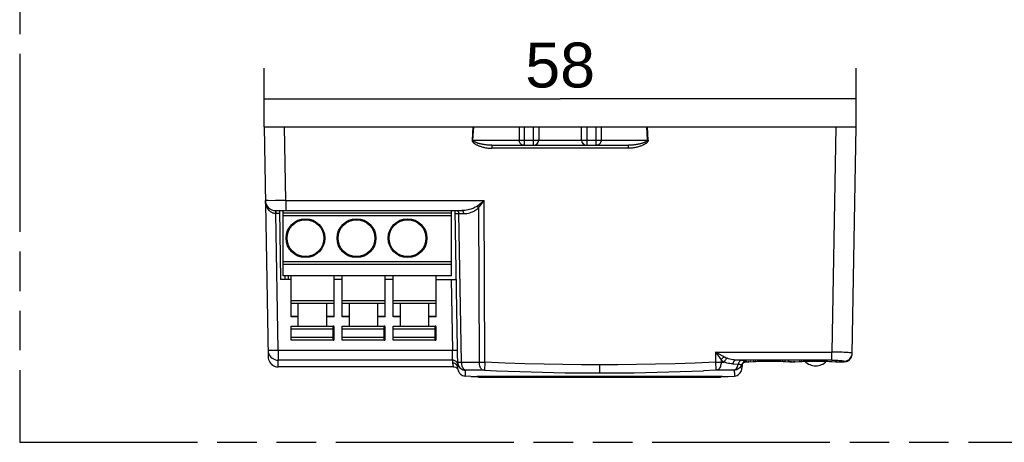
# Model space of a CAD drawing. Header units: millimetres. Extents: x 0 to 210, y 0 to 297.
# Tile 3 of 13: x 50 to 98, y 133 to 153. Entities that reach past the tile are written whole.
import ezdxf
from ezdxf.enums import TextEntityAlignment as Align

# ---------------------------------------------------------------- set-up
doc = ezdxf.new("R2010")
doc.units = ezdxf.units.MM
doc.header["$LTSCALE"] = 19.36
doc.linetypes.add('PHANTOM', pattern=[0.8, 0.45, -0.05, 0.1, -0.05, 0.1, -0.05])
doc.layers.get('0').update_dxf_attribs({"linetype": 'CONTINUOUS'})
doc.layers.add('DEFAULT_3', color=7, linetype='PHANTOM')
doc.layers.add('Z_DIM_2D', color=7, linetype='CONTINUOUS')
doc.styles.add('TEXTSTYLE_3', font='helveticaneueltw1g-ltcn.otf')
doc.dimstyles.new('DIMSTYLE_1', dxfattribs={"dimtxt": 2.2, "dimasz": 3.5, "dimexe": 1.5, "dimexo": 0, "dimgap": 0.55, "dimtad": 1, "dimdec": 3, "dimlfac": 2, "dimdsep": 46, "dimtxsty": 'TEXTSTYLE_3', "dimcen": 0.09, "dimclrt": 5, "dimadec": 0, "dimazin": 0, "dimtp": 0.3, "dimtm": 0.3, "dimtfac": 1, "dimtdec": 3, "dimtofl": 0, "dimtmove": 0, "dimatfit": 3, "dimfxl": 0, "dimtolj": 1, "dimarcsym": 0})

# ---------------------------------------------------------------- blocks, each defined once
blk = doc.blocks.new('*D5')
at = {"layer": 'Z_DIM_2D', "color": 2, "linetype": 'Continuous'}
for p, q in [((62.1, 148.125), (62.1, 151.005)), ((91.1, 148.125), (91.1, 151.005)), ((62.1, 149.505), (76.6, 149.505)), ((91.1, 149.505), (76.6, 149.505))]:
    blk.add_line(p, q, dxfattribs=at)
at = {"layer": 'Z_DIM_2D', "color": 5, "linetype": 'Continuous', "style": 'TEXTSTYLE_3'}
blk.add_text('58', height=2.2, dxfattribs=at).set_placement((76.6, 150.055), align=Align.CENTER)
blk = doc.blocks.new('_NONE')

msp = doc.modelspace()

# ---------------------------------------------------------------- linework, layer by layer
at = {"color": 7, "linetype": 'Continuous'}
for p, q in [((62.1, 148.125), (62.29652, 136.86665)), ((62.1, 148.125), (91.1, 148.125)), ((75.55, 148.125), (75.55, 147.475)), ((77.65, 147.475), (77.65, 148.125)), ((90.90613, 137.01805), (91.1, 148.125)), ((73.25361, 147.225), (75.3, 147.225)), ((75.30415, 147.225), (79.94639, 147.225)), ((62.6629, 144.025), (71.78377, 144.025)), ((62.84667, 144.025), (62.90558, 140.65)), ((63.025, 144.025), (63.025, 140.825)), ((63.025, 143.925), (71.275, 143.925)), ((71.275, 140.825), (71.275, 144.025)), ((71.58453, 136.3179), (71.45, 144.025)), ((71.275, 140.825), (63.025, 140.825)), ((63.125, 140.65), (63.125, 140.825)), ((63.425, 138.825), (63.425, 140.825)), ((65.525, 138.825), (65.525, 140.825)), ((65.925, 138.825), (65.925, 140.825)), ((68.025, 138.825), (68.025, 140.825)), ((68.425, 138.825), (68.425, 140.825)), ((70.525, 138.825), (70.525, 140.825)), ((63.425, 140.65), (62.90558, 140.65)), ((65.925, 140.65), (65.525, 140.65)), ((68.425, 140.65), (68.025, 140.65)), ((70.525, 140.65), (71.50891, 140.65)), ((65.525, 139.475), (63.425, 139.475)), ((63.775, 138.375), (63.775, 139.475)), ((65.175, 138.375), (65.175, 139.475)), ((68.025, 139.475), (65.925, 139.475)), ((66.275, 138.375), (66.275, 139.475)), ((67.675, 138.375), (67.675, 139.475)), ((70.525, 139.475), (68.425, 139.475)), ((68.775, 138.375), (68.775, 139.475)), ((70.175, 138.375), (70.175, 139.475)), ((63.775, 138.825), (63.425, 138.825)), ((65.525, 138.825), (65.175, 138.825)), ((66.275, 138.825), (65.925, 138.825)), ((68.025, 138.825), (67.675, 138.825)), ((68.775, 138.825), (68.425, 138.825)), ((70.525, 138.825), (70.175, 138.825)), ((63.425, 137.675), (63.425, 138.375)), ((63.425, 138.375), (65.475, 138.375)), ((65.525, 137.725), (65.525, 138.325)), ((65.925, 137.675), (65.925, 138.375)), ((65.925, 138.375), (67.975, 138.375)), ((68.025, 137.725), (68.025, 138.325)), ((68.425, 137.675), (68.425, 138.375)), ((68.425, 138.375), (70.475, 138.375)), ((70.525, 137.725), (70.525, 138.325)), ((65.475, 137.675), (63.425, 137.675)), ((67.975, 137.675), (65.925, 137.675)), ((70.475, 137.675), (68.425, 137.675)), ((85.50736, 136.46761), (85.50782, 136.49426)), ((85.73151, 136.625), (85.78819, 136.625)), ((85.81313, 136.6256), (85.82431, 136.62602)), ((85.82431, 136.62602), (85.84419, 136.62686)), ((85.84419, 136.62686), (86.07989, 136.63794)), ((86.07989, 136.63794), (86.18692, 136.6424)), ((86.18692, 136.6424), (86.26733, 136.64538)), ((86.26733, 136.64538), (86.35462, 136.64821)), ((86.35462, 136.64821), (86.44825, 136.65076)), ((86.44825, 136.65076), (86.54759, 136.65293)), ((86.54759, 136.65293), (86.62548, 136.65422)), ((86.62548, 136.65422), (86.70589, 136.65517)), ((86.70589, 136.65517), (86.78833, 136.65574)), ((86.78833, 136.65574), (86.88367, 136.65589)), ((86.88367, 136.65589), (86.96486, 136.65559)), ((86.96486, 136.65559), (87.0446, 136.65491)), ((87.0446, 136.65491), (87.12241, 136.65388)), ((87.12241, 136.65388), (87.19787, 136.65253)), ((87.19787, 136.65253), (87.24669, 136.65148)), ((87.24669, 136.65148), (87.34041, 136.64908)), ((87.34041, 136.64908), (87.42831, 136.64638)), ((87.42831, 136.64638), (87.52909, 136.64275)), ((87.52909, 136.64275), (87.63575, 136.63835)), ((87.63575, 136.63835), (87.85735, 136.62793)), ((87.85735, 136.62793), (87.89356, 136.62631)), ((87.89356, 136.62631), (87.91049, 136.62565)), ((87.91049, 136.62565), (87.91991, 136.62534)), ((87.91991, 136.62534), (87.92798, 136.62513)), ((87.93836, 136.625), (88.03819, 136.625)), ((88.06313, 136.6256), (88.07431, 136.62602)), ((88.07431, 136.62602), (88.09419, 136.62686)), ((88.09419, 136.62686), (88.32989, 136.63794)), ((88.32989, 136.63794), (88.43692, 136.6424)), ((88.43692, 136.6424), (88.51733, 136.64538)), ((88.51733, 136.64538), (88.60462, 136.64821)), ((88.60462, 136.64821), (88.69825, 136.65076)), ((88.69825, 136.65076), (88.79759, 136.65293)), ((88.79759, 136.65293), (88.87548, 136.65422)), ((88.87548, 136.65422), (88.95589, 136.65517)), ((88.95589, 136.65517), (89.03833, 136.65574)), ((89.03833, 136.65574), (89.13367, 136.65589)), ((89.13367, 136.65589), (89.21486, 136.65559)), ((89.21486, 136.65559), (89.2946, 136.65491)), ((89.2946, 136.65491), (89.37241, 136.65388)), ((89.37241, 136.65388), (89.423, 136.65301)), ((89.423, 136.65301), (89.52063, 136.65091)), ((89.52063, 136.65091), (89.61296, 136.64843)), ((89.61296, 136.64843), (89.6993, 136.64567)), ((89.6993, 136.64567), (89.79797, 136.64201)), ((89.79797, 136.64201), (89.90195, 136.63763)), ((89.90195, 136.63763), (90.10735, 136.62793)), ((90.10735, 136.62793), (90.14356, 136.62631)), ((90.14356, 136.62631), (90.16049, 136.62565)), ((90.16049, 136.62565), (90.16991, 136.62534)), ((90.16991, 136.62534), (90.17798, 136.62513)), ((90.18836, 136.625), (90.50619, 136.625)), ((71.38337, 136.375), (62.79645, 136.375)), ((85.50732, 136.46561), (85.5047, 136.31526)), ((72.21912, 135.89907), (71.95319, 135.92)), ((84.52748, 135.89884), (72.53334, 135.89884)), ((72.6, 135.875), (84.45, 135.875)), ((84.83088, 135.89907), (85.13614, 135.9231))]:
    msp.add_line(p, q, dxfattribs=at)
at = {"color": 9, "linetype": 'Continuous'}
for p, q in [((63.16284, 144.51628), (63.09985, 148.125)), ((72.32823, 148.125), (72.28953, 147.47762)), ((72.3306, 147.475), (72.3714, 148.125)), ((74.59141, 148.125), (74.59141, 147.475)), ((74.84073, 148.125), (74.84073, 147.225)), ((75.3, 147.225), (75.3, 148.125)), ((77.9, 148.125), (77.9, 147.225)), ((78.35927, 147.225), (78.35927, 148.125)), ((78.60859, 148.125), (78.60859, 147.475)), ((80.82859, 148.125), (80.8694, 147.475)), ((80.91047, 147.47761), (80.87177, 148.125)), ((90.10015, 148.125), (89.90766, 137.09712)), ((72.28953, 147.47762), (72.3306, 147.475)), ((72.3306, 147.475), (75.55, 147.475)), ((73.25361, 147.225), (73.25361, 147.07762)), ((75.55335, 147.475), (80.8694, 147.475)), ((79.94639, 147.07762), (79.94639, 147.225)), ((80.91047, 147.47761), (80.8694, 147.475)), ((79.94639, 147.07762), (73.25361, 147.07762)), ((63.16284, 144.51627), (62.66294, 144.51308)), ((63.16284, 144.51628), (63.16284, 144.025)), ((63.16284, 144.51628), (72.87429, 144.51628)), ((72.51807, 144.24231), (72.57079, 144.28247)), ((72.57079, 144.28247), (72.87428, 144.51628)), ((72.91593, 136.60011), (72.87429, 144.51628)), ((62.67406, 143.87762), (62.66549, 143.87766)), ((62.67406, 144.025), (62.67406, 143.87762)), ((62.79077, 137.1913), (62.67406, 143.87762)), ((62.84924, 143.87762), (62.67406, 143.87762)), ((71.275, 143.775), (63.025, 143.775)), ((71.45257, 143.87762), (71.45781, 143.87777)), ((71.45781, 143.87777), (71.4996, 143.87789)), ((71.4996, 143.87789), (71.87655, 143.87762)), ((71.76111, 136.60141), (71.63185, 143.87762)), ((72.6007, 144.16012), (72.6389, 136.60141)), ((63.025, 141.53214), (71.275, 141.53214)), ((71.275, 141.39025), (63.025, 141.39025)), ((63.275, 140.825), (63.275, 140.65)), ((71.25895, 140.65), (71.31932, 137.1913)), ((63.425, 139.625), (65.525, 139.625)), ((65.925, 139.625), (68.025, 139.625)), ((68.425, 139.625), (70.525, 139.625)), ((63.425, 138.865), (63.775, 138.865)), ((65.175, 138.865), (65.525, 138.865)), ((65.925, 138.865), (66.275, 138.865)), ((67.675, 138.865), (68.025, 138.865)), ((68.425, 138.865), (68.775, 138.865)), ((70.175, 138.865), (70.525, 138.865)), ((65.525, 138.225), (63.425, 138.225)), ((65.475, 137.675), (65.475, 138.375)), ((68.025, 138.225), (65.925, 138.225)), ((67.975, 137.675), (67.975, 138.375)), ((70.525, 138.225), (68.425, 138.225)), ((70.475, 137.675), (70.475, 138.375)), ((63.425, 137.825), (65.525, 137.825)), ((65.925, 137.825), (68.025, 137.825)), ((68.425, 137.825), (70.525, 137.825)), ((62.63643, 137.18904), (62.79077, 137.19131)), ((62.79077, 137.1913), (62.79077, 136.70368)), ((62.79077, 137.1913), (71.31932, 137.1913)), ((71.31932, 137.19131), (71.3963, 137.19245)), ((71.33127, 136.74102), (71.31932, 137.1913)), ((84.20597, 137.09712), (89.90766, 137.09712)), ((84.20597, 137.09712), (84.20597, 136.60323)), ((84.20696, 137.09712), (84.25806, 137.02507)), ((84.25806, 137.02507), (84.40095, 136.82679)), ((89.90766, 136.70631), (89.90766, 137.09712)), ((62.79648, 136.375), (62.79076, 136.70368)), ((71.33241, 136.70368), (62.79077, 136.70368)), ((71.33241, 136.70368), (71.33127, 136.74102)), ((71.33346, 136.70368), (71.33391, 136.5625)), ((71.76111, 136.60141), (72.6389, 136.60141)), ((72.63886, 136.60141), (72.91593, 136.60011)), ((72.91593, 136.60011), (72.89867, 136.20832)), ((84.20498, 136.60319), (84.48412, 136.60451)), ((84.20498, 136.60321), (84.22081, 136.23777)), ((84.40095, 136.82679), (84.48469, 136.71197)), ((84.48469, 136.71198), (84.48413, 136.60451)), ((84.48413, 136.60451), (84.63026, 136.60451)), ((84.62441, 136.86011), (84.56282, 136.89428)), ((85.05779, 136.51685), (85.31947, 136.50349)), ((89.90766, 136.70631), (85.20681, 136.70631)), ((85.29653, 136.69892), (85.20681, 136.70631)), ((85.47311, 136.68498), (85.29653, 136.69892)), ((85.79923, 136.62518), (85.78664, 136.625)), ((85.83715, 136.62655), (85.83052, 136.62627)), ((85.85044, 136.62726), (85.84419, 136.62686)), ((85.9163, 136.63026), (85.90449, 136.62983)), ((86.07989, 136.63794), (86.05275, 136.6369)), ((86.18692, 136.6424), (86.14483, 136.64091)), ((86.26733, 136.64538), (86.2474, 136.64487)), ((86.54759, 136.65293), (86.47869, 136.65169)), ((86.62548, 136.65422), (86.60393, 136.65411)), ((86.78833, 136.65574), (86.73151, 136.6556)), ((86.88367, 136.65589), (86.8625, 136.65612)), ((86.8625, 136.65591), (86.8625, 136.65612)), ((87.24835, 136.65164), (87.24669, 136.65148)), ((87.52909, 136.64275), (87.48131, 136.64473)), ((87.63575, 136.63835), (87.58433, 136.64073)), ((87.93836, 136.625), (87.9316, 136.62506)), ((88.04923, 136.62518), (88.03664, 136.625)), ((88.08715, 136.62655), (88.08052, 136.62627)), ((88.10044, 136.62726), (88.09419, 136.62686)), ((88.1663, 136.63026), (88.15449, 136.62983)), ((88.32989, 136.63794), (88.30275, 136.6369)), ((88.43692, 136.6424), (88.39483, 136.64091)), ((88.51733, 136.64538), (88.4974, 136.64487)), ((88.79759, 136.65293), (88.72869, 136.65169)), ((88.87548, 136.65422), (88.85393, 136.65411)), ((89.03833, 136.65574), (88.98151, 136.6556)), ((89.13367, 136.65589), (89.1125, 136.65612)), ((89.1125, 136.65591), (89.1125, 136.65612)), ((89.423, 136.65301), (89.37214, 136.65409)), ((89.52063, 136.65091), (89.49835, 136.65164)), ((90.09886, 136.62833), (90.07425, 136.62965)), ((90.18836, 136.625), (90.17798, 136.62513)), ((90.5063, 136.625), (90.50669, 136.6542)), ((71.95643, 136.0138), (71.95766, 136.06838)), ((72.84311, 136.20963), (71.99584, 136.20963)), ((78.525, 136.46772), (78.525, 136.07592)), ((84.22081, 136.23777), (84.22205, 136.21139)), ((85.09368, 136.21272), (84.2781, 136.21272)), ((85.48895, 136.45967), (85.48779, 136.47812)), ((71.95384, 135.93573), (71.95517, 135.97181)), ((72.21912, 135.89907), (72.53334, 135.89884)), ((84.52748, 135.89884), (84.83088, 135.89907)), ((85.13361, 135.99237), (85.13479, 135.95721)), ((85.13479, 135.95721), (85.1355, 135.93858))]:
    msp.add_line(p, q, dxfattribs=at)
for points in [[(72.28953, 147.47762), (72.28937, 147.46581), (72.2907, 147.45355), (72.29348, 147.44079), (72.29785, 147.42769), (72.30395, 147.41434), (72.31172, 147.40083), (72.3212, 147.38727), (72.33231, 147.37369), (72.34503, 147.36016), (72.3593, 147.34667), (72.37509, 147.33325), (72.3924, 147.31988), (72.4112, 147.30654), (72.43152, 147.29325), (72.45336, 147.27999), (72.47674, 147.26677), (72.50169, 147.25358), (72.52825, 147.24044), (72.55647, 147.22734), (72.58642, 147.21432), (72.61814, 147.20137), (72.65176, 147.18855), (72.68739, 147.17585), (72.72513, 147.16336), (72.76509, 147.15112), (72.80742, 147.13923), (72.85224, 147.12778), (72.89975, 147.11694), (72.95008, 147.10681), (73.00353, 147.0977), (73.06031, 147.08975), (73.12072, 147.08347), (73.18521, 147.0795), (73.25361, 147.07762)], [(73.25361, 147.225), (73.20304, 147.22567), (73.1549, 147.2275), (73.10928, 147.23022), (73.06594, 147.23365), (73.02472, 147.23764), (72.98549, 147.24208), (72.94813, 147.24686), (72.91253, 147.25192), (72.87857, 147.25719), (72.84618, 147.26263), (72.81525, 147.26819), (72.78573, 147.27384), (72.75751, 147.27957), (72.73056, 147.28534), (72.7048, 147.29114), (72.68018, 147.29695), (72.65666, 147.30277), (72.63419, 147.30859), (72.61271, 147.31439), (72.5922, 147.32018), (72.57261, 147.32595), (72.55392, 147.3317), (72.53608, 147.33743), (72.51907, 147.34313), (72.50286, 147.34882), (72.48742, 147.35449), (72.47273, 147.36015), (72.45878, 147.36579), (72.44552, 147.37144), (72.43297, 147.3771), (72.42108, 147.38276), (72.40986, 147.38846), (72.39929, 147.39418), (72.38939, 147.39995), (72.38015, 147.40578), (72.37158, 147.41167), (72.36368, 147.41767), (72.35649, 147.42377), (72.35001, 147.43004), (72.34434, 147.43642), (72.33957, 147.4429), (72.33575, 147.44944), (72.33296, 147.45599), (72.33117, 147.46248), (72.33039, 147.46881), (72.3306, 147.475)], [(74.84073, 147.225), (74.80173, 147.22808), (74.76369, 147.23724), (74.72754, 147.25225), (74.69419, 147.27275), (74.66444, 147.29822), (74.63903, 147.32805), (74.61859, 147.3615), (74.60362, 147.39775), (74.59448, 147.43589), (74.59141, 147.475)], [(78.60859, 147.475), (78.60552, 147.43589), (78.59638, 147.39775), (78.58141, 147.36151), (78.56097, 147.32806), (78.53557, 147.29823), (78.50582, 147.27275), (78.47246, 147.25225), (78.43631, 147.23724), (78.39827, 147.22808), (78.35927, 147.225)], [(80.91047, 147.47761), (80.91064, 147.46584), (80.90931, 147.45358), (80.90651, 147.44079), (80.90212, 147.42764), (80.89599, 147.41422), (80.88816, 147.40065), (80.87862, 147.38703), (80.86743, 147.3734), (80.85464, 147.35984), (80.84029, 147.34631), (80.82442, 147.33286), (80.80704, 147.31946), (80.78816, 147.30611), (80.76776, 147.2928), (80.74586, 147.27953), (80.72241, 147.26631), (80.6974, 147.25312), (80.67078, 147.23998), (80.64251, 147.22689), (80.61252, 147.21387), (80.58076, 147.20094), (80.54711, 147.18814), (80.51147, 147.17546), (80.47373, 147.163), (80.43378, 147.15079), (80.39148, 147.13894), (80.34671, 147.12753), (80.29927, 147.11673), (80.24903, 147.10665), (80.1957, 147.09758), (80.13906, 147.08967), (80.07882, 147.08343), (80.01455, 147.07948), (79.94639, 147.07762)], [(80.8694, 147.475), (80.86961, 147.46882), (80.86883, 147.4625), (80.86705, 147.45602), (80.86427, 147.44947), (80.86046, 147.44294), (80.8557, 147.43646), (80.85004, 147.43008), (80.84356, 147.42382), (80.83638, 147.41771), (80.82849, 147.41172), (80.81993, 147.40583), (80.8107, 147.40001), (80.80081, 147.39424), (80.79025, 147.38851), (80.77904, 147.38282), (80.76716, 147.37715), (80.75461, 147.3715), (80.74136, 147.36585), (80.7274, 147.3602), (80.71272, 147.35454), (80.69728, 147.34887), (80.68107, 147.34318), (80.66405, 147.33747), (80.64621, 147.33174), (80.6275, 147.32598), (80.6079, 147.32021), (80.58737, 147.31442), (80.56587, 147.3086), (80.54337, 147.30278), (80.51981, 147.29695), (80.49516, 147.29113), (80.46935, 147.28532), (80.44235, 147.27954), (80.41408, 147.27381), (80.38448, 147.26814), (80.3535, 147.26257), (80.32105, 147.25713), (80.28704, 147.25186), (80.25141, 147.2468), (80.21403, 147.24202), (80.17482, 147.2376), (80.13364, 147.23361), (80.09038, 147.2302), (80.04486, 147.22748), (79.99683, 147.22566), (79.94639, 147.225)], [(62.66549, 143.87766), (62.63968, 143.8786), (62.61344, 143.88143), (62.58693, 143.88607), (62.56003, 143.89274), (62.53269, 143.90155), (62.50499, 143.91269), (62.47696, 143.92631), (62.44876, 143.94259), (62.42053, 143.96168), (62.39246, 143.98372), (62.36476, 144.00886), (62.33762, 144.03721), (62.31132, 144.06887), (62.28605, 144.10398), (62.26212, 144.14264), (62.23974, 144.18512), (62.21917, 144.23186), (62.20102, 144.28243), (62.18582, 144.33679), (62.17411, 144.39424), (62.16639, 144.45398), (62.16299, 144.51627)], [(62.66294, 144.51308), (62.36965, 144.51276), (62.29699, 144.51308), (62.23914, 144.5136), (62.19709, 144.51431), (62.17156, 144.51522), (62.16299, 144.51627)], [(72.51807, 144.24231), (72.47913, 144.21461), (72.43587, 144.18772), (72.38823, 144.16191), (72.33637, 144.13742), (72.28041, 144.11454), (72.22046, 144.09349), (72.15662, 144.07459), (72.08902, 144.05813), (72.01777, 144.0445), (71.94304, 144.03408), (71.86507, 144.02737), (71.78377, 144.025)], [(72.6007, 144.16012), (72.58934, 144.1754), (72.57661, 144.1905), (72.56291, 144.20494), (72.54841, 144.21855), (72.53331, 144.23113), (72.51807, 144.24231)], [(72.6007, 144.16012), (72.64076, 144.21233), (72.68354, 144.26752)], [(72.68354, 144.26752), (72.82416, 144.45034), (72.87432, 144.51633)], [(62.66291, 144.02501), (62.66341, 144.02223), (62.66389, 144.01379), (62.66434, 144.00022)], [(62.66434, 144.00022), (62.66473, 143.98201), (62.66505, 143.95982)], [(62.66505, 143.95982), (62.66544, 143.90635), (62.66549, 143.87766)], [(71.53567, 144.025), (71.55405, 144.02223), (71.57165, 144.01411), (71.58776, 144.00111), (71.60208, 143.98352), (71.61428, 143.96146), (71.62362, 143.93577), (71.62959, 143.90748), (71.63186, 143.87762)], [(71.87655, 143.87762), (71.87453, 143.90623), (71.86921, 143.93353), (71.8609, 143.9584), (71.84978, 143.98043), (71.83593, 143.99907), (71.81988, 144.01318), (71.80228, 144.02198), (71.78377, 144.025)], [(71.87655, 143.87762), (71.9535, 143.88061), (72.02933, 143.88879), (72.10458, 143.90243), (72.17754, 143.92068), (72.24684, 143.94305), (72.31194, 143.96868), (72.37168, 143.99667), (72.42656, 144.0267), (72.47661, 144.0582), (72.52215, 144.09107), (72.56358, 144.12501), (72.6007, 144.16012)], [(62.29085, 137.19131), (62.29827, 137.11428), (62.31727, 137.04047), (62.34664, 136.97194), (62.38589, 136.90869), (62.43517, 136.85102), (62.49346, 136.80089), (62.55983, 136.75974), (62.63273, 136.72909), (62.71032, 136.71012), (62.79077, 136.70368)], [(62.29085, 137.19131), (62.29703, 137.19005), (62.31536, 137.18904), (62.34541, 137.1883), (62.38641, 137.18785), (62.43738, 137.1877), (62.49705, 137.18785), (62.63643, 137.18904)], [(71.3963, 137.19245), (71.46377, 137.19303), (71.49338, 137.19312), (71.51915, 137.19306), (71.54034, 137.19285), (71.55614, 137.19248), (71.56594, 137.19197), (71.56928, 137.19131)], [(84.56282, 136.89428), (84.35997, 137.00947), (84.20696, 137.09712)], [(90.87265, 137.05554), (90.8307, 137.06068), (90.77296, 137.06602), (90.70027, 137.07144), (90.61397, 137.07675), (90.51572, 137.08175), (90.40709, 137.0863), (90.28978, 137.09022), (90.16594, 137.09341), (90.03785, 137.0957), (89.90766, 137.09712)], [(90.50668, 136.6542), (90.56838, 136.65898), (90.62859, 136.67319), (90.68428, 136.6957), (90.73573, 136.72612), (90.78288, 136.76463), (90.8241, 136.81047), (90.85817, 136.86283), (90.88392, 136.92063), (90.90038, 136.98282), (90.90662, 137.04645)], [(90.90662, 137.04643), (90.89812, 137.05082), (90.87265, 137.05554)], [(71.50744, 136.63243), (71.47784, 136.65718), (71.44474, 136.67709), (71.40888, 136.69171), (71.37086, 136.70069), (71.33241, 136.70369)], [(71.33391, 136.5625), (71.33809, 136.50281), (71.34468, 136.45433), (71.35425, 136.41723), (71.36514, 136.39165), (71.37569, 136.37773), (71.38298, 136.375)], [(71.53696, 136.45972), (71.51231, 136.48864), (71.48313, 136.5138), (71.44994, 136.53442), (71.41344, 136.5498), (71.3743, 136.55935), (71.33437, 136.5625)], [(71.56874, 136.53556), (71.55343, 136.57092), (71.53285, 136.60345), (71.50744, 136.63243)], [(71.58204, 136.45986), (71.5784, 136.49797), (71.56874, 136.53556)], [(71.57963, 136.59857), (71.58516, 136.53903), (71.59952, 136.481), (71.62167, 136.42724), (71.65127, 136.37744), (71.68847, 136.3317), (71.73257, 136.29148), (71.78284, 136.25789), (71.83832, 136.232), (71.89804, 136.21466), (71.9594, 136.20679)], [(71.57965, 136.59858), (71.58499, 136.59897), (71.60098, 136.59945), (71.62725, 136.59994)], [(71.62725, 136.59994), (71.70818, 136.60093), (71.76113, 136.60142)], [(71.76111, 136.60141), (71.76456, 136.54248), (71.77334, 136.48579), (71.78694, 136.43277), (71.80518, 136.38343), (71.82812, 136.33797), (71.85532, 136.29778), (71.88638, 136.26388), (71.92067, 136.23735), (71.95741, 136.21905), (71.99584, 136.20963)], [(72.84311, 136.20963), (72.81067, 136.21863), (72.77976, 136.23587), (72.75115, 136.26044), (72.72483, 136.29205), (72.70091, 136.33075), (72.68014, 136.37581), (72.66304, 136.42655), (72.65019, 136.48189), (72.64202, 136.54059), (72.63884, 136.60141)], [(78.525, 136.46771), (77.63944, 136.47134), (76.73415, 136.48244), (75.80911, 136.50109), (74.86438, 136.52703), (73.89999, 136.56), (72.91593, 136.60011)], [(84.20597, 136.60323), (83.20835, 136.56219), (82.23108, 136.52845), (81.27421, 136.50189), (80.33762, 136.4828), (79.42121, 136.47143), (78.525, 136.46771)], [(84.48413, 136.60451), (84.48111, 136.54556), (84.4734, 136.48885), (84.46145, 136.43583), (84.44544, 136.38649), (84.42531, 136.34104), (84.40144, 136.30086), (84.37417, 136.26697), (84.34408, 136.24044), (84.31183, 136.22215), (84.2781, 136.21272)], [(84.62441, 136.86012), (84.59835, 136.84047), (84.57255, 136.81802), (84.5479, 136.79351), (84.52474, 136.76733), (84.50343, 136.73983), (84.48469, 136.71198)], [(84.63026, 136.60451), (84.60339, 136.62106), (84.57756, 136.63817), (84.55277, 136.65583), (84.52903, 136.67404), (84.50633, 136.69275), (84.48469, 136.71198)], [(84.77342, 136.79397), (84.747, 136.80372), (84.72118, 136.81398), (84.69594, 136.82473), (84.67137, 136.836), (84.64753, 136.8478), (84.62441, 136.86011)], [(84.77342, 136.79397), (84.74554, 136.77212), (84.71798, 136.74506), (84.69214, 136.71409), (84.66846, 136.67976), (84.64746, 136.64259), (84.63026, 136.60451)], [(85.05779, 136.51685), (84.98314, 136.52267), (84.9099, 136.53205), (84.83782, 136.54511), (84.76712, 136.56164), (84.69806, 136.58141), (84.63026, 136.60451)], [(85.20681, 136.70631), (85.12948, 136.71227), (85.05426, 136.7219), (84.98123, 136.73511), (84.91017, 136.75169), (84.84088, 136.77139), (84.77342, 136.79397)], [(85.20681, 136.70631), (85.18268, 136.70022), (85.15891, 136.68824), (85.13662, 136.67097), (85.11592, 136.64863), (85.0971, 136.62132), (85.0808, 136.5897), (85.0675, 136.55436), (85.05779, 136.51685)], [(85.09367, 136.21272), (85.13187, 136.22203), (85.16858, 136.24017), (85.20287, 136.26651), (85.23436, 136.30069), (85.26263, 136.34255), (85.2867, 136.39108), (85.30582, 136.44511), (85.31947, 136.50349)], [(85.31946, 136.5035), (85.3686, 136.49944), (85.41025, 136.49521), (85.44359, 136.49077), (85.46791, 136.48633), (85.48277, 136.48212), (85.48777, 136.47813)], [(85.4731, 136.68498), (85.44826, 136.67947), (85.42373, 136.66812), (85.40055, 136.65138), (85.37911, 136.62962), (85.35987, 136.60332), (85.34326, 136.57306), (85.3296, 136.5393), (85.31947, 136.50349)], [(85.72405, 136.64618), (85.68568, 136.64322), (85.64779, 136.63428), (85.61204, 136.61972), (85.57901, 136.59987), (85.54942, 136.57518), (85.52395, 136.5462), (85.50311, 136.51337), (85.46439, 136.42397)], [(85.72405, 136.64618), (85.72122, 136.65008), (85.7094, 136.65449), (85.68839, 136.65956), (85.65881, 136.66498), (85.62039, 136.67042), (85.5755, 136.67572), (85.52669, 136.68058), (85.47311, 136.68498)], [(85.7316, 136.625), (85.72694, 136.63014), (85.72405, 136.64618)], [(85.82431, 136.62602), (85.81123, 136.6256), (85.8035, 136.62529)], [(87.0446, 136.65491), (86.99391, 136.6556), (86.99162, 136.6554)], [(87.84886, 136.62833), (87.82425, 136.62965), (87.75707, 136.63293)], [(87.88713, 136.62659), (87.87752, 136.62712), (87.85735, 136.62793)], [(87.92798, 136.62513), (87.91585, 136.62552), (87.89356, 136.62631)], [(88.07431, 136.62602), (88.06123, 136.6256), (88.0535, 136.62529)], [(89.2946, 136.65491), (89.24391, 136.6556), (89.24162, 136.6554)], [(89.90766, 136.70631), (89.98546, 136.70575), (90.06087, 136.70415), (90.13458, 136.70152), (90.20457, 136.69797), (90.26927, 136.69364), (90.32804, 136.68866), (90.38003, 136.68315), (90.42423, 136.67734), (90.45948, 136.67139), (90.48538, 136.66546), (90.50101, 136.65973), (90.50669, 136.6542)], [(90.13713, 136.62659), (90.12752, 136.62712), (90.10735, 136.62793)], [(90.1741, 136.62522), (90.16585, 136.62552), (90.14356, 136.62631)], [(71.58453, 136.3179), (71.58086, 136.35626), (71.5713, 136.3936), (71.55659, 136.42802), (71.53696, 136.45972)], [(71.95517, 135.97181), (71.95579, 135.99136), (71.95607, 136.00222), (71.95643, 136.0138)], [(71.95766, 136.06838), (71.95791, 136.0843), (71.9583, 136.10123), (71.95846, 136.11934), (71.95882, 136.13878), (71.95896, 136.15971), (71.95852, 136.18241), (71.9594, 136.20679)], [(71.99584, 136.20963), (71.98519, 136.20954), (71.9763, 136.20929), (71.96911, 136.20887), (71.96381, 136.20831), (71.96059, 136.20762), (71.9594, 136.20679)], [(72.88883, 136.20871), (72.87917, 136.20904), (72.86965, 136.20929), (72.86041, 136.20948), (72.85158, 136.20959), (72.84311, 136.20963)], [(72.88883, 136.20871), (73.48454, 136.18397), (74.05746, 136.16207), (74.61781, 136.14269), (75.1727, 136.12569), (75.73009, 136.11088), (76.28826, 136.09851), (76.85137, 136.0887), (77.4135, 136.08157), (77.96872, 136.07734), (78.525, 136.07592)], [(78.525, 136.07592), (79.0872, 136.07736), (79.64867, 136.0817), (80.21775, 136.08899), (80.78802, 136.09904), (81.35303, 136.1117), (81.91725, 136.12684), (82.47892, 136.14422), (83.04643, 136.16405), (83.62737, 136.18645)], [(84.2781, 136.21272), (84.26957, 136.21268), (84.26066, 136.21257), (84.25134, 136.21238), (84.24174, 136.21212), (84.23199, 136.21179), (83.62737, 136.18645)], [(85.12997, 136.2099), (85.12879, 136.21072), (85.12558, 136.21141), (85.1203, 136.21197), (85.11313, 136.21238), (85.10428, 136.21263), (85.09368, 136.21272)], [(85.46439, 136.42397), (85.4329, 136.37334), (85.39453, 136.32827), (85.34997, 136.28939), (85.30014, 136.25751), (85.24608, 136.23329), (85.18859, 136.21721), (85.12997, 136.2099)], [(85.12997, 136.2099), (85.13096, 136.18472), (85.13042, 136.16135), (85.13058, 136.13988), (85.13094, 136.12003), (85.13111, 136.10163), (85.13151, 136.08454), (85.13174, 136.06856), (85.13211, 136.05365), (85.13237, 136.03968)], [(85.13237, 136.03968), (85.133, 136.01441), (85.13334, 136.003), (85.13361, 135.99237)], [(85.50736, 136.46761), (85.50515, 136.45054), (85.50084, 136.44245), (85.49609, 136.44168), (85.49187, 136.44738), (85.48895, 136.45967)], [(71.95318, 135.92), (71.95315, 135.92033), (71.95326, 135.92159), (71.95331, 135.92379), (71.95348, 135.92689), (71.95364, 135.93088), (71.95384, 135.93573)], [(85.1355, 135.93858), (85.1357, 135.93391), (85.13584, 135.93006), (85.13599, 135.92703), (85.13606, 135.92485), (85.13615, 135.92354), (85.13614, 135.9231)]]:
    msp.add_lwpolyline(points, dxfattribs=at)
at = {"color": 7, "linetype": 'Continuous'}
for points in [[(90.50619, 136.625), (90.56505, 136.62935), (90.6199, 136.6415), (90.67244, 136.66119), (90.72179, 136.68808), (90.76687, 136.72161), (90.8068, 136.76112), (90.84081, 136.80585), (90.8682, 136.85487), (90.88848, 136.90729), (90.90125, 136.96236), (90.90613, 137.01802)], [(62.29652, 136.86627), (62.30245, 136.79775), (62.31795, 136.72994), (62.34255, 136.66529), (62.3758, 136.60471), (62.41712, 136.54926), (62.46569, 136.50004), (62.52058, 136.45799), (62.58076, 136.42391), (62.64498, 136.3985), (62.71217, 136.38215), (62.78143, 136.37523), (62.79645, 136.375)], [(85.50727, 136.46543), (85.50726, 136.46529), (85.50723, 136.46497), (85.50731, 136.46553), (85.50756, 136.46697), (85.50809, 136.46944), (85.50902, 136.47304), (85.51051, 136.47791), (85.51271, 136.48408), (85.51599, 136.49196), (85.52068, 136.50167), (85.52758, 136.51383)], [(85.52758, 136.51383), (85.53752, 136.52858), (85.55201, 136.54629), (85.57294, 136.56666), (85.60167, 136.58779), (85.63977, 136.60722), (85.685, 136.62056), (85.73149, 136.625)], [(85.78819, 136.625), (85.79162, 136.62503), (85.79529, 136.62509), (85.79923, 136.62518), (85.8035, 136.62529), (85.81313, 136.6256)], [(87.92798, 136.62513), (87.9316, 136.62506), (87.935, 136.62502), (87.93837, 136.625)], [(88.03819, 136.625), (88.04162, 136.62503), (88.04529, 136.62509), (88.04923, 136.62518), (88.0535, 136.62529), (88.06313, 136.6256)], [(90.17798, 136.62513), (90.1816, 136.62506), (90.185, 136.62502), (90.18837, 136.625)], [(71.38337, 136.375), (71.41544, 136.37286), (71.48312, 136.35336), (71.52918, 136.32553), (71.55785, 136.29897)], [(71.55785, 136.29897), (71.57469, 136.27767), (71.58388, 136.26276), (71.58903, 136.25242), (71.59093, 136.24775)], [(71.58805, 136.26616), (71.58706, 136.27437), (71.58453, 136.31788)], [(71.58805, 136.26616), (71.59096, 136.24757), (71.60786, 136.18427), (71.63464, 136.125), (71.67063, 136.0709), (71.71493, 136.02332), (71.76636, 135.98354), (71.82347, 135.95265), (71.88492, 135.93138), (71.95319, 135.92)], [(85.13614, 135.9231), (85.20444, 135.93449), (85.26589, 135.95576), (85.32299, 135.98665), (85.37441, 136.02643), (85.41871, 136.07401), (85.45469, 136.12811), (85.48147, 136.18738), (85.49837, 136.25067), (85.50469, 136.31489)]]:
    msp.add_lwpolyline(points, dxfattribs=at)
at = {"color": 9, "linetype": 'Continuous'}
for centre in [(64.125, 142.675), (66.625, 142.675), (69.125, 142.675)]:
    msp.add_circle(centre, 0.95, dxfattribs=at)
at = {"color": 7, "linetype": 'Continuous'}
for centre in [(64.125, 142.675), (66.625, 142.675), (69.125, 142.675)]:
    msp.add_circle(centre, 0.9, dxfattribs=at)
for centre, radius, start, end in [((75.3, 147.475), 0.25, 270, 360), ((77.9, 147.475), 0.25, 180, 270), ((62.66291, 144.525), 0.5, 181, 270), ((65.475, 138.325), 0.05, 0, 90), ((67.975, 138.325), 0.05, 0, 90), ((70.475, 138.325), 0.05, 0, 90), ((65.475, 137.725), 0.05, 270, 360), ((67.975, 137.725), 0.05, 270, 360), ((70.475, 137.725), 0.05, 270, 360), ((89.1125, 137.175), 0.75, 224.718144, 315.281709), ((72.6, 135.95), 0.075, 223.143587, 270.000197), ((84.45, 135.95), 0.075, 269.999803, 316.856413)]:
    msp.add_arc(centre, radius, start, end, dxfattribs=at)
at = {"layer": 'DEFAULT_3', "color": 91, "linetype": 'PHANTOM', "true_color": 0x80ff80}
for p, q in [((50.12864, 182.68), (50.12864, 132.68)), ((50.12864, 132.68), (150.12864, 132.68))]:
    msp.add_line(p, q, dxfattribs=at)

# ---------------------------------------------------------------- dimensions: what is measured, and where the dimension line sits
at = {"layer": 'Z_DIM_2D', "color": 2, "linetype": 'Continuous'}
dim = msp.add_linear_dim(base=(91.1, 149.50512), p1=(62.1, 151.00512), p2=(91.1, 151.00512), dimstyle='DIMSTYLE_1', override={"dimblk1": 'NONE', "dimblk2": 'NONE', "dimsah": 1}, dxfattribs=at)
dim.commit()
dim.dimension.update_dxf_attribs({"geometry": '*D5', "text_midpoint": (76.6, 149.50512), "dimtype": 160})

doc.saveas('drawing.dxf')
